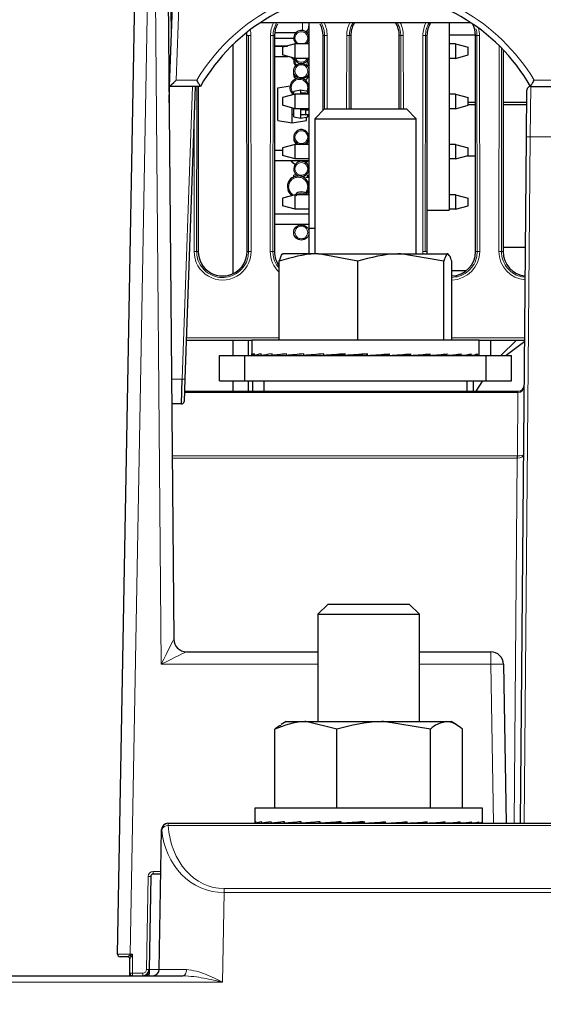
# Paper-space layout 'Blatt3' of a CAD drawing. Header units: millimetres. Extents: x 5 to 418, y 2 to 292.
# Tile 3 of 28: x 143 to 170, y 133 to 184. Entities that reach past the tile are written whole.
import ezdxf

# ---------------------------------------------------------------- set-up
doc = ezdxf.new("R2010")
doc.units = ezdxf.units.MM
doc.layers.add('SLD-0', color=7, linetype='Continuous')
doc.styles.add('SLDTEXTSTYLE1', font='TXT', dxfattribs={"width": 0.605})
doc.dimstyles.new('SLDDIMSTYLE3', dxfattribs={"dimtxt": 3.5, "dimasz": 3.302, "dimexe": 0, "dimexo": 0.0625, "dimgap": 0.875, "dimtad": 1, "dimlfac": 1.5, "dimrnd": 1e-09, "dimzin": 12, "dimdsep": 46, "dimtxsty": 'SLDTEXTSTYLE1', "dimsah": 1, "dimcen": 0.09, "dimadec": 0, "dimazin": 3, "dimtfac": 1, "dimtofl": 0, "dimtmove": 0, "dimatfit": 3, "dimfxl": 1, "dimfrac": 2, "dimtolj": 1, "dimtzin": 12, "dimarcsym": 0})

# ---------------------------------------------------------------- blocks, each defined once
blk = doc.blocks.new('_D_15')
at = {"layer": 'SLD-0', "color": 7}
for p, q in [((189.984, 248.694), (106.375, 248.694)), ((107.375, 128.76), (107.375, 248.694)), ((138.662, 128.76), (106.375, 128.76))]:
    blk.add_line(p, q, dxfattribs=at)
for points in [[(107.375, 248.694), (106.867, 245.392), (107.883, 245.392)], [(107.375, 128.76), (107.883, 132.062), (106.867, 132.062)]]:
    blk.add_solid(points, dxfattribs=at)
at = {"layer": 'SLD-0', "color": 7, "insert": (102.864, 182.711), "char_height": 3.5, "attachment_point": 1, "rotation": 90, "style": 'SLDTEXTSTYLE1'}
blk.add_mtext('179,9', dxfattribs=at)
blk = doc.blocks.new('_D_16')
at = {"layer": 'SLD-0', "color": 7}
for p, q in [((135.329, 131.427), (135.329, 266.667)), ((325.329, 131.427), (325.329, 266.667)), ((135.329, 265.667), (325.329, 265.667))]:
    blk.add_line(p, q, dxfattribs=at)
for points in [[(135.329, 265.667), (138.631, 265.159), (138.631, 266.175)], [(325.329, 265.667), (322.027, 266.175), (322.027, 265.159)]]:
    blk.add_solid(points, dxfattribs=at)
at = {"layer": 'SLD-0', "color": 7, "insert": (226.318, 270.178), "char_height": 3.5, "attachment_point": 1, "style": 'SLDTEXTSTYLE1'}
blk.add_mtext('285', dxfattribs=at)

psp = doc.layouts.new('Blatt3')

# ---------------------------------------------------------------- linework, layer by layer
at = {"color": 7, "linetype": 'Continuous', "lineweight": 25}
for p, q in [((148.149, 135.2294), (149.1058, 188.6294)), ((150.8827, 180.7603), (151.1508, 188.4386)), ((150.7995, 185.9615), (151.098, 151.7545)), ((166.6931, 184.0937), (155.631, 184.0937)), ((158.1954, 184.0937), (158.1954, 173.2937)), ((165.5461, 184.0937), (165.5461, 174.2555)), ((154.9441, 172.0937), (154.9337, 183.427)), ((156.3903, 183.427), (156.3799, 172.0937)), ((156.401, 183.5903), (157.527, 183.5903)), ((158.0165, 183.627), (158.1954, 183.627)), ((158.9373, 179.5056), (158.9337, 183.427)), ((160.3903, 183.427), (160.3868, 179.5749)), ((162.9373, 179.5749), (162.9337, 183.427)), ((164.3903, 183.427), (164.3799, 172.0937)), ((166.9336, 183.4476), (165.5461, 183.4476)), ((166.9441, 172.0937), (166.9337, 183.427)), ((154.1954, 182.9386), (154.1954, 170.9266)), ((157.3957, 183.277), (156.3902, 183.277)), ((157.4794, 182.9889), (156.8127, 182.8102)), ((157.4086, 182.9699), (157.5022, 183.0215)), ((157.4794, 182.2289), (157.4794, 182.9889)), ((158.1954, 182.9889), (157.4794, 182.9889)), ((165.8794, 182.9889), (165.5461, 182.9889)), ((165.8794, 182.9889), (165.8794, 182.2289)), ((165.8794, 182.9889), (166.5461, 182.8102)), ((156.3898, 182.877), (157.0618, 182.877)), ((157.0013, 182.8608), (156.3898, 182.8608)), ((156.8127, 182.8102), (156.8127, 182.4075)), ((157.4794, 182.2289), (156.8127, 182.4075)), ((165.8794, 182.2289), (166.5461, 182.4075)), ((166.5461, 182.4075), (166.5461, 182.8102)), ((168.3896, 182.6763), (168.3799, 172.0937)), ((156.3893, 182.3275), (157.1115, 182.3275)), ((158.1954, 182.2289), (157.4794, 182.2289)), ((158.1718, 182.2289), (158.1954, 182.0937)), ((165.8794, 182.2289), (165.5461, 182.2289)), ((157.3954, 181.427), (157.4009, 181.4937)), ((150.8524, 179.8949), (150.8827, 180.7603)), ((150.8827, 180.7603), (150.8827, 180.7603)), ((152.4953, 180.7603), (150.8827, 180.7603)), ((152.216, 180.7603), (151.6796, 165.4014)), ((152.3879, 180.7603), (152.3799, 172.0937)), ((152.4954, 180.7603), (152.4953, 180.7603)), ((156.5687, 180.6787), (157.2049, 180.7908)), ((156.5687, 178.9753), (156.5687, 180.6787)), ((157.4794, 180.3489), (156.8127, 180.1702)), ((157.762, 180.5603), (157.3954, 180.4957)), ((157.3954, 180.3264), (157.3954, 180.4957)), ((157.4794, 179.5889), (157.4794, 180.3489)), ((158.1954, 180.3489), (157.4794, 180.3489)), ((157.762, 180.3937), (157.762, 180.5603)), ((158.1287, 180.4957), (157.762, 180.5603)), ((157.762, 180.3489), (157.762, 180.3937)), ((158.0287, 180.3937), (157.762, 180.3937)), ((158.0287, 180.3489), (158.0287, 180.3937)), ((158.0287, 180.3937), (158.1954, 180.3937)), ((158.1287, 180.3937), (158.1287, 180.4957)), ((165.8794, 180.3489), (165.5461, 180.3489)), ((165.8794, 180.3489), (165.8794, 179.5889)), ((165.8794, 180.3489), (166.5461, 180.1702)), ((169.6119, 178.1169), (169.6333, 180.5621)), ((169.8332, 180.7603), (171.1575, 180.7603)), ((156.8127, 180.1702), (156.8127, 179.7675)), ((166.5461, 179.7675), (166.5461, 180.1702)), ((166.5461, 179.9275), (166.9369, 179.9275)), ((166.9371, 179.7941), (166.5461, 179.7941)), ((169.6266, 179.7941), (168.387, 179.7941)), ((168.3871, 179.9275), (169.6277, 179.9275)), ((157.4794, 179.5889), (156.8127, 179.7675)), ((157.3154, 178.8437), (157.3154, 179.6328)), ((157.3279, 179.277), (157.3954, 179.277)), ((157.3954, 179.1583), (157.3954, 179.6114)), ((158.1954, 179.5889), (157.4794, 179.5889)), ((157.762, 179.527), (157.762, 179.5889)), ((157.762, 179.2603), (157.762, 179.527)), ((158.0287, 179.527), (157.762, 179.527)), ((158.0287, 179.527), (158.1954, 179.527)), ((158.0287, 179.2603), (158.0287, 179.527)), ((158.1567, 179.5889), (158.1287, 179.5392)), ((158.1287, 179.527), (158.1287, 179.5889)), ((159.0067, 179.5749), (158.4954, 179.0636)), ((159.0067, 179.5749), (163.3174, 179.5749)), ((163.8287, 179.0636), (163.3174, 179.5749)), ((165.8794, 179.5889), (165.5461, 179.5889)), ((165.8794, 179.5889), (166.5461, 179.7675)), ((156.5687, 178.9753), (157.3154, 178.8437)), ((157.3154, 178.8437), (158.062, 178.9753)), ((157.3954, 179.1583), (157.762, 179.0937)), ((158.0287, 179.2603), (157.762, 179.2603)), ((157.762, 179.0937), (157.762, 179.2603)), ((157.762, 179.0937), (158.1287, 179.1583)), ((158.1954, 179.2603), (158.0287, 179.2603)), ((158.062, 178.9753), (158.062, 179.1466)), ((158.1287, 179.1583), (158.1287, 179.2603)), ((158.4954, 179.0636), (158.4954, 171.9749)), ((158.4954, 179.0636), (163.8287, 179.0636)), ((163.8287, 171.9749), (163.8287, 179.0636)), ((169.2975, 142.0937), (169.6119, 178.1169)), ((156.8127, 177.3941), (156.3848, 177.3941)), ((157.4794, 177.7089), (156.8127, 177.5302)), ((156.8127, 177.5302), (156.8127, 177.1275)), ((157.4794, 176.9489), (157.4794, 177.7089)), ((158.1954, 177.7089), (157.4794, 177.7089)), ((165.8794, 177.7089), (165.5461, 177.7089)), ((165.8794, 177.7089), (165.8794, 176.9489)), ((165.8794, 177.7089), (166.5461, 177.5302)), ((166.5461, 177.1275), (166.5461, 177.5302)), ((156.3843, 176.8608), (158.1954, 176.8608)), ((157.4794, 176.9489), (156.8127, 177.1275)), ((158.1954, 176.9489), (157.4794, 176.9489)), ((165.8794, 176.9489), (165.5461, 176.9489)), ((165.8794, 176.9489), (166.5461, 177.1275)), ((166.4811, 177.1101), (166.9395, 177.1101)), ((157.538, 176.1208), (157.3954, 176.0957)), ((157.3954, 176.0101), (157.3954, 176.0957)), ((158.0287, 175.9937), (158.1954, 175.9937)), ((158.1287, 175.9937), (158.1287, 176.0957)), ((158.1954, 175.727), (158.1451, 175.727)), ((158.1954, 175.2937), (158.1589, 175.2937)), ((157.4794, 175.0689), (156.8127, 174.8902)), ((156.8127, 174.8902), (156.8127, 174.4875)), ((157.4794, 174.3089), (157.4794, 175.0689)), ((158.1954, 175.0689), (157.4794, 175.0689)), ((165.8794, 175.0689), (165.5461, 175.0689)), ((165.8794, 175.0689), (165.8794, 174.3089)), ((165.8794, 175.0689), (166.5461, 174.8902)), ((166.5461, 174.4875), (166.5461, 174.8902)), ((157.4794, 174.3089), (156.8127, 174.4875)), ((158.1954, 174.3089), (157.4794, 174.3089)), ((164.3819, 174.2555), (165.5461, 174.2555)), ((165.8794, 174.3089), (165.5461, 174.3089)), ((165.8794, 174.3089), (166.5461, 174.4875)), ((158.1954, 174.0608), (156.3817, 174.0608)), ((156.3812, 173.5274), (158.1954, 173.5274)), ((158.4954, 173.2937), (158.1954, 173.2937)), ((158.1954, 173.2937), (158.1954, 171.9749)), ((169.5612, 172.3114), (168.3801, 172.3114)), ((156.6385, 167.4416), (156.6385, 171.5879)), ((156.8287, 171.9749), (156.8141, 171.9665)), ((158.6955, 171.9749), (156.8339, 171.9749)), ((160.7525, 171.5879), (158.6955, 171.9749)), ((158.6955, 171.9749), (163.0143, 171.9749)), ((160.7525, 167.4416), (160.7525, 171.5879)), ((165.2761, 171.5879), (163.0143, 171.9749)), ((163.0143, 171.9749), (165.4808, 171.9749)), ((165.2761, 167.4416), (165.2761, 171.5879)), ((165.5099, 171.9665), (165.4954, 171.9749)), ((165.6856, 167.4416), (165.6856, 171.5879)), ((165.6856, 171.0976), (166.4707, 171.0976)), ((155.1954, 167.427), (151.7504, 167.427)), ((154.1954, 167.427), (154.1954, 166.6416)), ((154.9954, 167.427), (154.9954, 166.6416)), ((155.1954, 167.4416), (155.1954, 166.715)), ((167.1287, 167.4416), (155.1954, 167.4416)), ((167.1287, 166.715), (167.1287, 167.4416)), ((169.5186, 167.427), (167.1287, 167.427)), ((167.7287, 167.427), (167.7287, 166.6416)), ((153.4954, 165.3083), (153.4954, 166.6416)), ((153.4954, 166.6416), (154.8287, 166.6416)), ((154.8287, 165.3083), (154.8287, 166.6416)), ((154.8287, 166.6416), (167.4954, 166.6416)), ((155.1961, 166.6416), (155.1961, 166.7216)), ((155.1961, 166.6416), (155.3297, 166.6425)), ((155.2287, 166.6418), (155.2287, 166.6416)), ((155.2919, 166.6416), (155.3297, 166.6419)), ((155.3297, 166.6416), (155.3297, 166.7216)), ((155.3297, 166.6416), (155.6873, 166.644)), ((155.6132, 166.6416), (155.6873, 166.6421)), ((155.6873, 166.6416), (155.6873, 166.7216)), ((155.6873, 166.6416), (156.2554, 166.6457)), ((156.1477, 166.6416), (156.2554, 166.6425)), ((156.2554, 166.6416), (156.2554, 166.7216)), ((156.2554, 166.6416), (157.012, 166.6478)), ((156.875, 166.6416), (156.9714, 166.6425)), ((156.9714, 166.6474), (156.9714, 166.6416)), ((157.012, 166.6416), (157.012, 166.7216)), ((157.012, 166.6416), (157.9281, 166.6504)), ((157.9281, 166.6416), (157.9281, 166.7216)), ((157.9281, 166.6416), (158.8907, 166.6535)), ((158.9685, 166.6416), (158.9685, 166.7216)), ((158.9685, 166.6416), (159.6214, 166.6535)), ((160.0932, 166.6416), (160.0932, 166.7216)), ((160.0932, 166.6416), (160.4113, 166.6535)), ((161.2301, 166.7097), (161.2589, 166.7216)), ((161.2301, 166.6535), (161.2301, 166.7097)), ((161.2589, 166.6416), (161.2301, 166.6535)), ((161.2589, 166.6416), (161.2589, 166.7216)), ((162.0462, 166.6535), (162.0462, 166.6956)), ((162.4209, 166.6416), (162.0462, 166.6535)), ((162.4209, 166.6416), (162.4209, 166.7216)), ((162.8284, 166.6535), (162.8284, 166.6703)), ((163.5346, 166.6416), (162.8284, 166.6535)), ((163.5346, 166.6416), (163.5346, 166.7216)), ((164.557, 166.6416), (163.6739, 166.652)), ((164.557, 166.6416), (164.557, 166.7216)), ((165.449, 166.6416), (164.6468, 166.6491)), ((165.3527, 166.6416), (165.3527, 166.6425)), ((165.449, 166.6416), (165.449, 166.7216)), ((166.0686, 166.6416), (165.4964, 166.6463)), ((166.1763, 166.6416), (165.5035, 166.647)), ((166.0686, 166.6416), (166.0686, 166.6425)), ((166.1763, 166.6416), (166.1763, 166.7216)), ((166.6367, 166.6416), (166.2015, 166.6448)), ((166.7109, 166.6416), (166.2051, 166.6452)), ((166.6367, 166.6416), (166.6367, 166.6421)), ((166.7109, 166.6416), (166.7109, 166.7216)), ((166.9944, 166.6416), (166.7209, 166.6435)), ((167.0322, 166.6416), (166.7222, 166.6437)), ((166.9944, 166.6416), (166.9944, 166.6419)), ((167.0322, 166.6416), (167.0322, 166.7216)), ((167.1279, 166.6416), (167.0338, 166.6422)), ((167.1279, 166.6416), (167.1279, 166.7084)), ((167.4954, 165.3083), (167.4954, 166.6416)), ((167.4954, 166.6416), (168.8287, 166.6416)), ((168.8287, 165.3083), (168.8287, 166.6416)), ((151.5052, 164.0937), (151.5464, 165.4037)), ((151.6796, 165.4014), (151.6385, 164.2223)), ((153.4954, 165.3083), (154.8287, 165.3083)), ((154.1954, 165.3083), (154.1954, 164.7603)), ((154.8287, 165.3083), (167.4954, 165.3083)), ((154.9954, 165.3083), (154.9954, 164.7603)), ((155.2287, 165.3083), (155.2287, 164.7603)), ((155.8287, 165.3083), (155.8287, 164.7749)), ((166.4954, 164.7749), (166.4954, 165.3083)), ((166.8287, 164.7603), (166.8287, 165.3083)), ((166.9752, 164.7603), (167.3273, 165.3083)), ((167.4954, 165.3083), (168.8287, 165.3083)), ((151.6573, 164.7603), (169.1633, 164.7603)), ((155.8287, 164.7749), (155.8433, 164.7603)), ((155.8287, 164.7749), (166.4954, 164.7749)), ((166.4808, 164.7603), (166.4954, 164.7749)), ((169.1633, 164.6889), (169.1633, 164.7603)), ((169.1633, 164.7603), (169.1649, 164.7603)), ((151.5052, 164.0937), (150.9903, 164.0937)), ((159.1954, 153.5937), (158.662, 153.0603)), ((159.1954, 153.5937), (160.1984, 153.5937)), ((160.1984, 153.5937), (163.462, 153.5937)), ((163.9954, 153.0603), (163.462, 153.5937)), ((158.662, 153.0603), (158.662, 147.427)), ((158.662, 153.0603), (159.9159, 153.0603)), ((159.9159, 153.0603), (163.9954, 153.0603)), ((163.9954, 147.427), (163.9954, 153.0603)), ((151.7644, 151.0937), (158.662, 151.0937)), ((163.9954, 151.0937), (167.7366, 151.0937)), ((168.4031, 150.4386), (168.5488, 142.0937)), ((156.9954, 147.427), (156.7295, 147.2735)), ((156.9954, 147.427), (158.0299, 147.427)), ((159.6522, 147.04), (158.0299, 147.427)), ((158.0299, 147.427), (162.1128, 147.427)), ((164.5734, 147.04), (162.1128, 147.427)), ((162.1128, 147.427), (165.4116, 147.427)), ((165.4116, 147.427), (165.662, 147.427)), ((165.9278, 147.2735), (165.662, 147.427)), ((156.4076, 142.8937), (156.4076, 147.04)), ((159.6522, 142.8937), (159.6522, 147.04)), ((164.5734, 142.8937), (164.5734, 147.04)), ((166.2498, 142.8937), (166.2498, 147.04)), ((155.362, 142.8937), (155.362, 142.1128)), ((167.2954, 142.8937), (155.362, 142.8937)), ((167.2954, 142.1128), (167.2954, 142.8937)), ((150.7959, 142.0937), (150.8091, 142.0937)), ((150.8091, 142.0937), (187.2747, 142.0937)), ((155.3686, 142.0937), (155.4283, 142.0941)), ((155.4283, 142.0937), (155.4283, 142.1737)), ((155.4283, 142.0937), (155.7148, 142.0956)), ((155.538, 142.0937), (155.7148, 142.0949)), ((155.7148, 142.0937), (155.7148, 142.1737)), ((155.7148, 142.0937), (156.2169, 142.0972)), ((155.9299, 142.0937), (156.2169, 142.0958)), ((156.2169, 142.0937), (156.2169, 142.1737)), ((156.2169, 142.0937), (156.9156, 142.0991)), ((156.5292, 142.0937), (156.9156, 142.0969)), ((156.9156, 142.0937), (156.9156, 142.1737)), ((156.9156, 142.0937), (157.7838, 142.1015)), ((157.138, 142.0957), (157.138, 142.0937)), ((157.7838, 142.0937), (157.7838, 142.1737)), ((157.7838, 142.0937), (158.7882, 142.105)), ((158.7882, 142.0937), (158.7882, 142.1737)), ((158.7882, 142.0937), (159.5444, 142.1056)), ((159.8903, 142.0937), (159.8903, 142.1737)), ((159.8903, 142.0937), (160.3184, 142.1056)), ((161.0476, 142.0937), (161.0476, 142.1737)), ((161.9517, 142.1056), (161.9517, 142.1555)), ((162.2158, 142.0937), (161.9517, 142.1056)), ((162.2158, 142.0937), (162.2158, 142.1737)), ((162.7482, 142.1056), (162.7482, 142.1307)), ((163.3498, 142.0937), (162.7482, 142.1056)), ((163.3498, 142.0937), (163.3498, 142.1737)), ((164.4062, 142.0937), (163.5098, 142.1053)), ((164.4062, 142.0937), (164.4062, 142.1737)), ((165.3443, 142.0937), (164.5101, 142.102)), ((165.3443, 142.0937), (165.3443, 142.1737)), ((166.1281, 142.0937), (165.409, 142.0997)), ((165.5194, 142.0937), (165.5194, 142.0987)), ((165.7418, 142.0937), (165.5194, 142.0957)), ((165.7418, 142.0937), (165.7418, 142.0969)), ((166.1281, 142.0937), (166.1281, 142.1737)), ((166.4404, 142.0937), (166.148, 142.0959)), ((166.7275, 142.0937), (166.1643, 142.0978)), ((166.4404, 142.0937), (166.4404, 142.0958)), ((166.7275, 142.0937), (166.7275, 142.1737)), ((166.9426, 142.0937), (166.7366, 142.0951)), ((167.1194, 142.0937), (166.7436, 142.0963)), ((166.9426, 142.0937), (166.9426, 142.0949)), ((167.1194, 142.0937), (167.1194, 142.1737)), ((167.229, 142.0937), (167.1219, 142.0944)), ((167.2887, 142.0937), (167.1233, 142.0948)), ((167.229, 142.0937), (167.229, 142.0941)), ((167.2887, 142.0937), (167.2887, 142.1737)), ((150.3344, 134.4212), (150.4626, 141.7661)), ((149.8888, 139.296), (149.8015, 134.421)), ((150.4218, 139.427), (150.0221, 139.427)), ((148.662, 135.0937), (148.2823, 135.0937)), ((148.662, 135.0937), (148.6657, 135.0943)), ((148.7954, 134.227), (148.7954, 134.9617)), ((149.8015, 134.421), (149.799, 134.2843)), ((138.662, 134.0937), (151.5756, 134.0937)), ((148.7954, 134.0937), (148.7954, 134.227)), ((149.799, 134.2843), (149.7956, 134.0937))]:
    psp.add_line(p, q, dxfattribs=at)
at = {"color": 7, "linetype": 'Continuous', "lineweight": 18}
for p, q in [((149.7723, 188.6296), (148.8156, 135.2296)), ((151.4839, 188.4212), (151.2278, 181.0878)), ((150.9257, 186.7767), (150.9591, 182.9493)), ((150.4429, 150.4398), (150.1329, 185.9647)), ((157.862, 183.6881), (157.862, 184.0937)), ((154.9337, 183.427), (155.0145, 183.427)), ((155.0248, 172.0937), (155.0145, 183.427)), ((155.1476, 183.4293), (155.158, 172.096)), ((156.1661, 172.096), (156.1764, 183.4293)), ((156.3096, 183.427), (156.2992, 172.0937)), ((156.3903, 183.427), (156.3096, 183.427)), ((158.9337, 183.427), (159.0145, 183.427)), ((159.018, 179.5749), (159.0145, 183.427)), ((159.1476, 183.4293), (159.1511, 179.5749)), ((160.1729, 179.5749), (160.1764, 183.4293)), ((160.3096, 183.427), (160.306, 179.5749)), ((160.3903, 183.427), (160.3096, 183.427)), ((162.9337, 183.427), (163.0145, 183.427)), ((163.018, 179.5749), (163.0145, 183.427)), ((163.1476, 183.4293), (163.1511, 179.5749)), ((164.1661, 172.096), (164.1764, 183.4293)), ((164.3096, 183.427), (164.2992, 172.0937)), ((164.3903, 183.427), (164.3096, 183.427)), ((166.9337, 183.427), (167.0145, 183.427)), ((167.0248, 172.0937), (167.0145, 183.427)), ((167.1476, 183.4293), (167.158, 172.096)), ((168.1661, 172.096), (168.1759, 182.8926)), ((168.309, 182.7595), (168.2992, 172.0937)), ((151.2278, 181.0878), (152.3051, 181.0878)), ((170.0189, 181.0878), (170.9718, 181.0878)), ((151.5464, 165.4037), (152.0827, 180.7603)), ((152.3071, 180.7603), (152.2992, 172.0937)), ((169.8332, 180.7603), (169.8119, 178.1169)), ((152.1661, 172.096), (152.1729, 179.5251)), ((169.8119, 178.1169), (169.4975, 142.0937)), ((171.1788, 178.1169), (169.8119, 178.1169)), ((152.3799, 172.0937), (152.2992, 172.0937)), ((154.9441, 172.0937), (155.0248, 172.0937)), ((156.3799, 172.0937), (156.2992, 172.0937)), ((164.3799, 172.0937), (164.2992, 172.0937)), ((166.9441, 172.0937), (167.0248, 172.0937)), ((168.3799, 172.0937), (168.2992, 172.0937)), ((151.7551, 167.5627), (156.6385, 167.5627)), ((165.6856, 167.5627), (169.5198, 167.5627)), ((150.9789, 165.4037), (151.5464, 165.4037)), ((169.1633, 164.6889), (151.6548, 164.6889)), ((169.1343, 161.3764), (169.1633, 164.6889)), ((151.014, 161.3764), (169.1314, 161.3764)), ((169.1314, 161.2496), (151.0151, 161.2496)), ((168.9642, 142.0937), (169.1314, 161.2496)), ((169.1314, 161.2496), (169.1314, 161.3764)), ((167.7366, 151.0937), (167.7366, 150.4398)), ((158.662, 150.4398), (150.4429, 150.4398)), ((167.7366, 150.4398), (163.9954, 150.4398)), ((167.8823, 142.0937), (167.7366, 150.4398)), ((150.8091, 141.9746), (150.8091, 142.0937)), ((187.2747, 141.9746), (150.8091, 141.9746)), ((150.0221, 139.5629), (150.4242, 139.5629)), ((150.0221, 139.427), (150.0221, 139.5629)), ((149.6682, 134.426), (149.7555, 139.301)), ((153.7377, 138.4577), (153.6558, 133.7661)), ((153.7377, 138.4577), (153.7377, 138.6661)), ((153.7377, 138.6661), (184.3461, 138.6661)), ((184.3461, 138.4577), (153.7377, 138.4577)), ((148.7903, 135.2296), (148.8128, 135.2283)), ((148.8128, 135.2283), (148.8156, 135.2296)), ((148.8156, 135.2296), (148.9287, 135.2296)), ((148.9287, 135.2296), (148.9287, 134.2296)), ((148.9287, 134.0937), (148.9287, 134.2296)), ((148.9287, 134.2296), (149.4682, 134.2296)), ((149.4682, 134.0937), (149.4682, 134.2296)), ((153.6558, 133.7661), (138.662, 133.7661))]:
    psp.add_line(p, q, dxfattribs=at)
at = {"color": 7, "linetype": 'Continuous', "lineweight": 25, "flags": 128}
for points in [[(157.4003, 182.1566), (157.3418, 182.2068), (157.2797, 182.2824)], [(158.1954, 182.0937), (158.1649, 181.9406), (158.0935, 181.827)], [(157.5022, 181.1548), (157.4258, 181.2739), (157.3954, 181.427)], [(158.1954, 180.6937), (158.1573, 180.5023), (158.1287, 180.4442)], [(157.4637, 176.6506), (157.3418, 176.7401), (157.2529, 176.8608)], [(158.1378, 176.8608), (158.0489, 176.7401), (158.0468, 176.738)], [(158.1238, 175.2181), (158.1573, 175.1517), (158.1668, 175.127)], [(168.2639, 166.6416), (168.2756, 166.6551), (169.0772, 167.427)], [(168.522, 166.6416), (168.5373, 166.6551), (169.5183, 167.3864)]]:
    psp.add_lwpolyline(points, dxfattribs=at)
at = {"color": 7, "linetype": 'Continuous', "lineweight": 18, "flags": 128}
psp.add_lwpolyline([(151.7657, 134.4189), (151.7613, 134.355), (151.7499, 134.2938), (151.7321, 134.2376), (151.7084, 134.1884), (151.6798, 134.1482), (151.6473, 134.1183), (151.6121, 134.0999), (151.5756, 134.0937)], dxfattribs=at)
at = {"color": 7, "linetype": 'Continuous', "lineweight": 25}
for centre in [(157.7954, 181.5603), (157.7954, 173.0937)]:
    psp.add_circle(centre, 0.4, dxfattribs=at)
at = {"color": 7, "linetype": 'Continuous', "lineweight": 18}
for centre, radius, start, end in [((161.162, 175.7434), 10.3444, 31.10772, 148.89228), ((157.662, 183.428), 1.4856, 153.37805, 179.94759), ((157.662, 183.428), 1.4856, 0.05241, 26.62195), ((161.662, 183.428), 1.4856, 153.37805, 179.94759), ((161.662, 183.428), 1.4856, 0.05241, 26.62195), ((165.662, 183.428), 1.4856, 153.37805, 179.94759), ((155.1186, 181.2795), 2.15, 89.22651, 92.77593), ((153.662, 183.428), 1.4856, 0.05241, 11.69268), ((156.2054, 181.2795), 2.15, 87.22407, 90.77349), ((159.1186, 181.2795), 2.15, 89.22651, 92.77593), ((160.2054, 181.2795), 2.15, 87.22407, 90.77349), ((163.1186, 181.2795), 2.15, 89.22651, 92.77593), ((164.2054, 181.2795), 2.15, 87.22407, 90.77349), ((167.1186, 181.2795), 2.15, 89.22651, 92.77593), ((165.662, 183.428), 1.4856, 0.05241, 14.94589), ((169.7119, 172.387), 5.7308, 89.0002, 90.9998), ((152.1951, 169.9462), 2.15, 87.22407, 90.77349), ((153.662, 172.0946), 1.496, 179.94759, 0.05241), ((155.129, 169.9462), 2.15, 89.22651, 92.77593), ((156.1951, 169.9462), 2.15, 87.22407, 90.77349), ((157.662, 172.0946), 1.496, 179.94759, 226.8263), ((164.1951, 169.9462), 2.15, 87.22407, 90.77349), ((165.662, 172.0946), 1.496, 179.94759, 184.58906), ((165.662, 172.0946), 1.496, 270.90231, 0.05241), ((167.129, 169.9462), 2.15, 89.22651, 92.77593), ((168.1951, 169.9462), 2.15, 87.22407, 90.77349), ((169.662, 172.0946), 1.496, 179.94759, 265.56511), ((151.6464, 167.3127), 1.9116, 267.00217, 270.99753), ((172.007, 164.6998), 2.8427, 178.78001, 180.21999), ((197.5577, 161.0649), 28.425, 179.3722, 179.6278), ((168.0547, 141.7553), 8.6903, 87.70211, 92.09789), ((150.8098, 141.7611), 0.3326, 90.12341, 179.03996), ((150.7783, 141.655), 0.3211, 84.49971, 159.64671), ((150.0221, 139.2962), 0.2667, 90, 178.97356), ((149.7577, 137.5613), 1.7397, 85.67695, 90.07168), ((151.8902, 135.2253), 3.0999, 179.91999, 181.23301), ((148.595, 134.9067), 0.3192, 34.6326, 52.12384), ((149.4682, 134.4296), 0.2, 270, 358.97356), ((149.6704, 132.6863), 1.7397, 85.67695, 90.07168), ((148.8954, 132.4913), 1.7386, 88.90182, 93.29777), ((149.5703, 134.3082), 0.23, 291.08478, 354.03723)]:
    psp.add_arc(centre, radius, start, end, dxfattribs=at)
at = {"color": 7, "linetype": 'Continuous', "lineweight": 25}
for centre, radius, start, end in [((161.162, 175.7492), 10.0111, 30.03672, 149.96328), ((157.662, 183.4258), 1.2717, 151.78932, 179.94759), ((157.862, 183.9237), 0.3333, 297.39391, 360), ((157.662, 183.4258), 1.2717, 0.05241, 28.21068), ((161.662, 183.4258), 1.2717, 148.32248, 179.94759), ((161.662, 183.4258), 1.2717, 0.05241, 31.67752), ((165.662, 183.4258), 1.2717, 148.32248, 179.94759), ((165.662, 183.4258), 1.2717, 0.05241, 28.74375), ((153.662, 183.4258), 1.2717, 0.05241, 6.94405), ((157.7954, 183.2937), 0.4, 360, 229.63659), ((157.7954, 183.2937), 0.4, 310.36341, 360), ((157.7954, 182.0937), 0.4, 160.5287, 221.81051), ((157.7954, 182.3603), 0.4, 196.45705, 340.8152), ((157.7954, 181.427), 0.4, 301.59755, 9.59392), ((157.6954, 180.6937), 0.5, 96.10726, 228.66079), ((157.6954, 180.6937), 0.5, 0, 70.7288), ((169.4969, 180.6674), 0.3333, 16.20309, 30.37252), ((169.8332, 180.5603), 0.2, 90, 179.5), ((157.7954, 178.0937), 0.4, 0, 254.14309), ((157.7954, 178.027), 0.4, 180, 232.68199), ((157.7954, 178.0937), 0.4, 285.85691, 0), ((157.7954, 178.027), 0.4, 307.31801, 0), ((157.7954, 176.427), 0.4, 0, 246.45898), ((157.7954, 176.427), 0.4, 273.2917, 0), ((157.6287, 175.4937), 0.5667, 319.67992, 180), ((157.6287, 175.4937), 0.5667, 180, 235.98626), ((157.7954, 174.827), 0.4, 37.20885, 142.94913), ((153.662, 172.0925), 1.2821, 179.94759, 0.05241), ((157.662, 172.0925), 1.2821, 179.94759, 217.02714), ((165.662, 172.0925), 1.2821, 179.94759, 185.26101), ((165.662, 172.0925), 1.2821, 271.05285, 0.05241), ((169.662, 172.0925), 1.2821, 179.94759, 264.90656), ((169.1649, 165.0937), 0.3333, 270, 359.5), ((151.5052, 164.227), 0.1333, 270, 358), ((151.7645, 151.7603), 0.6666, 180.51559, 269.99488), ((151.7647, 151.7603), 0.6667, 180.5, 270), ((167.7366, 150.427), 0.6667, 1, 90), ((150.7959, 141.7603), 0.3333, 90, 179), ((150.0221, 139.2937), 0.1333, 90, 178.97356), ((148.2823, 135.227), 0.1333, 178.97356, 270), ((148.662, 134.9603), 0.1333, 0, 90), ((148.6623, 134.9614), 0.133, 0.12763, 88.57099), ((149.4682, 134.427), 0.3333, 270, 358.97356), ((150.0011, 134.427), 0.3333, 270, 359), ((148.9287, 134.227), 0.1333, 180, 270)]:
    psp.add_arc(centre, radius, start, end, dxfattribs=at)
for centre, major_axis, ratio, start_param, end_param in [((151.2278, 181.0937), (0.3452, 0.3333), 0.0087216, 3.1506238, 4.7039669), ((161.162, 166.6816), (5.9667, 0.0468), 0.067944, 2.9284714, 3.1248209), ((161.162, 166.6816), (5.9667, 0.1253), 0.0650906, 2.7312877, 2.9276372), ((161.162, 166.6816), (5.9667, 0.1989), 0.0597216, 2.5343144, 2.7306639), ((161.162, 166.6816), (5.9667, 0.2647), 0.0520566, 2.3376463, 2.5339959), ((161.162, 166.6816), (5.9667, -0.2545), 0.0534709, 3.8921751, 3.9130324), ((161.162, 166.6816), (5.9667, 0.3202), 0.0424034, 2.1413306, 2.3376802), ((161.162, 166.6816), (5.9667, 0.3633), 0.0311422, 1.9453603, 2.1417098), ((161.162, 166.6816), (5.9667, 0.3925), 0.0187078, 1.7496764, 1.9460259), ((161.162, 166.6816), (4.1907, 0.2757), 0.0187078, 1.8274725, 1.9460259), ((161.162, 166.6816), (5.9667, 0.4067), 0.0055719, 1.5541777, 1.7505273), ((161.162, 166.6816), (4.1907, 0.2857), 0.0055719, 1.5541777, 1.7505273), ((161.162, 166.6816), (5.9667, 0.4054), 0.0077724, 4.7280996, 4.9244491), ((161.162, 166.6816), (5.9667, 0.3887), 0.0208259, 4.9236205, 5.1199701), ((161.162, 166.6816), (5.9667, 0.3571), 0.0330981, 5.1193458, 5.3156953), ((161.162, 166.6816), (5.9667, 0.3118), 0.044122, 5.3153705, 5.5117201), ((161.162, 166.6816), (5.9667, 0.2545), 0.0534709, 5.5117455, 5.7080951), ((161.162, 166.6816), (5.9667, 0.1872), 0.0607752, 5.7084687, 5.9048183), ((161.162, 166.6816), (5.9667, 0.1126), 0.0657407, 5.9054845, 6.101834), ((161.162, 166.6816), (5.9667, 0.0336), 0.0681637, 6.1026912, 6.2990407), ((161.3287, 142.1337), (5.9667, 0.0209), 0.0683053, 2.9921267, 3.1884762), ((161.3287, 142.1337), (5.9667, 0.1004), 0.0662941, 2.7949014, 2.9912509), ((161.3287, 142.1337), (5.9667, 0.1759), 0.0617176, 2.5978479, 2.7941974), ((161.3287, 142.1337), (5.9667, 0.2445), 0.0547638, 2.4010737, 2.5974232), ((161.3287, 142.1337), (5.9667, 0.3035), 0.0457138, 2.2046424, 2.4009919), ((161.3287, 142.1337), (5.9667, 0.3509), 0.0349263, 2.0085646, 2.2049142), ((161.3287, 142.1337), (5.9667, 0.3847), 0.0228203, 1.8127976, 2.0091471), ((161.3287, 142.1337), (4.1907, 0.2702), 0.0228203, 1.9196906, 2.0091471), ((161.3287, 142.1337), (5.9667, 0.4038), 0.0098576, 1.6172522, 1.8136018), ((161.3287, 142.1337), (4.1907, 0.2836), 0.0098576, 1.6172522, 1.8136018), ((161.3287, 142.1337), (5.9667, 0.4076), 0.003474, 4.6650286, 4.8613782), ((161.3287, 142.1337), (5.9667, 0.3958), 0.0166756, 4.8605093, 5.0568589), ((161.3287, 142.1337), (5.9667, 0.3689), 0.0292524, 5.0561565, 5.252506), ((161.3287, 142.1337), (5.9667, 0.3278), 0.0407281, 5.2520767, 5.4484262), ((161.3287, 142.1337), (5.9667, 0.2742), 0.050661, 5.4483362, 5.6446857), ((161.3287, 142.1337), (5.9667, 0.2098), 0.0586613, 5.6449506, 5.8413002), ((161.3287, 142.1337), (5.9667, 0.1373), 0.0644084, 5.8418811, 6.0382306), ((161.3287, 142.1337), (5.9667, 0.0594), 0.0676679, 6.0390395, 6.2353891), ((161.3287, 142.1337), (5.9667, -0.0209), 0.0683053, 6.2363017, 6.2834248)]:
    psp.add_ellipse(centre, major_axis=major_axis, ratio=ratio, start_param=start_param, end_param=end_param, dxfattribs=at)
at = {"color": 7, "linetype": 'Continuous', "lineweight": 18}
for centre, major_axis, ratio, start_param, end_param in [((169.1649, 165.0937), (0.0035, 0.4048), 0.8234953, 3.1503193, 4.712389), ((169.1603, 164.5603), (0.3334, 0.0026), 0.3855756, 1.5557455, 1.5588629), ((169.1257, 160.7341), (0.0182, 0.6421), 0.8301663, 0.0179526, 0.0234857), ((169.1257, 160.6055), (0.0089, 0.644), 0.5174996, 0.0043638, 0.009897), ((169.1331, 161.4439), (0.3333, -0.0029), 0.5831464, 4.7179983, 6.2831853), ((169.1331, 161.4439), (0.3333, -0.0029), 0.2027182, 4.7179983, 6.2831853), ((150.4429, 150.427), (0.6551, 1.3273), 0.0038268, 0.011445, 1.5630427), ((150.4313, 151.7603), (0.6667, -0.0058), 0.0191909, 6.2644893, 6.2835204), ((150.4429, 150.427), (1.3217, 0.6666), 0.0077196, 0.0153055, 1.5669032), ((153.7963, 141.7603), (3.3337, -0.0058), 0.0017445, 3.0477199, 3.1415652), ((153.8023, 142.1036), (0.3577, 3.6313), 0.9129296, 1.7530363, 3.2296827), ((153.8023, 142.3179), (0.1984, 3.6481), 0.8208541, 1.7095595, 3.186206), ((148.8158, 135.227), (0.6667, -0.0024), 0.0038381, 1.609018, 3.1415376), ((148.9287, 135.227), (0.2667, 0.1333), 0.0076794, 1.5669571, 2.0706676), ((148.9287, 135.227), (0.1333, 0.2666), 0.0038404, 1.5631165, 2.086724), ((150.4684, 134.427), (0.6669, 0.006), 0.0087185, 3.1413583, 4.5100229), ((153.6683, 134.427), (3.3339, 0.0058), 0.0017443, 3.1415592, 4.105037), ((148.9287, 134.227), (0, 0.1724), 0.7734591, 1.5707963, 2.4550767)]:
    psp.add_ellipse(centre, major_axis=major_axis, ratio=ratio, start_param=start_param, end_param=end_param, dxfattribs=at)
for points, knots in [([(156.4989, 184.0937), (156.4398, 183.9821), (156.329, 183.7729), (156.3158, 183.5371), (156.3096, 183.427)], [0, 0, 0, 0, 0.5333107, 1, 1, 1, 1]), ([(159.0145, 183.427), (159.01, 183.5169), (158.9984, 183.7508), (158.8962, 183.963), (158.8333, 184.0937)], [0, 0, 0, 0, 0.3845587, 1, 1, 1, 1]), ([(160.4989, 184.0937), (160.4398, 183.9821), (160.329, 183.7729), (160.3158, 183.5371), (160.3096, 183.427)], [0, 0, 0, 0, 0.5333107, 1, 1, 1, 1]), ([(163.0145, 183.427), (163.01, 183.5169), (162.9984, 183.7508), (162.8962, 183.963), (162.8333, 184.0937)], [0, 0, 0, 0, 0.3845587, 1, 1, 1, 1]), ([(164.4989, 184.0937), (164.4398, 183.9821), (164.329, 183.7729), (164.3158, 183.5371), (164.3096, 183.427)], [0, 0, 0, 0, 0.5333107, 1, 1, 1, 1]), ([(157.462, 183.2937), (157.4665, 183.3356), (157.4734, 183.4002), (157.5149, 183.4779), (157.5579, 183.5309), (157.611, 183.5743), (157.6887, 183.6145), (157.7954, 183.6351), (157.9019, 183.6145), (157.9796, 183.5744), (158.0326, 183.531), (158.0758, 183.4781), (158.1173, 183.4004), (158.1242, 183.3356), (158.1287, 183.2937)], [0, 0, 0, 0, 0.1197215, 0.1846895, 0.2499998, 0.314968, 0.3802785, 0.5, 0.6197215, 0.6846895, 0.7499998, 0.814968, 0.8802785, 1, 1, 1, 1]), ([(167.0145, 183.427), (167.014, 183.5179), (167.0134, 183.6419), (166.9653, 183.7547), (166.9525, 183.7848)], [0, 0, 0, 0, 0.7326543, 1, 1, 1, 1]), ([(157.6627, 182.9889), (157.6456, 182.9969), (157.6078, 183.0146), (157.5582, 183.0565), (157.5149, 183.1092), (157.4734, 183.187), (157.4665, 183.2518), (157.462, 183.2937)], [0, 0, 0, 0, 0.1467612, 0.3234927, 0.4992984, 0.6760304, 1, 1, 1, 1]), ([(158.1287, 183.2937), (158.1242, 183.2518), (158.1173, 183.1871), (158.0759, 183.1093), (158.0327, 183.0567), (157.983, 183.0147), (157.9452, 182.997), (157.928, 182.9889)], [0, 0, 0, 0, 0.3239602, 0.4997603, 0.6764867, 0.8522872, 1, 1, 1, 1]), ([(157.5506, 181.8691), (157.5388, 181.8825), (157.512, 181.913), (157.4738, 181.9873), (157.4666, 182.0519), (157.462, 182.0937)], [0, 0, 0, 0, 0.216755, 0.4932159, 1, 1, 1, 1]), ([(157.462, 181.5603), (157.4665, 181.6022), (157.4734, 181.667), (157.5149, 181.7447), (157.5581, 181.7978), (157.6111, 181.8408), (157.6888, 181.8823), (157.7534, 181.8892), (157.7954, 181.8937)], [0, 0, 0, 0, 0.239443, 0.370064, 0.5000003, 0.630621, 0.760557, 1, 1, 1, 1]), ([(158.1007, 182.2289), (158.0925, 182.2112), (158.0746, 182.173), (158.0324, 182.123), (157.9797, 182.0796), (157.9019, 182.0395), (157.7954, 182.0189), (157.6887, 182.0395), (157.6109, 182.0797), (157.5581, 182.1232), (157.5144, 182.1753), (157.4955, 182.216), (157.4862, 182.2361)], [0, 0, 0, 0, 0.0745439, 0.161233, 0.2483788, 0.3350678, 0.4948162, 0.6545645, 0.7417105, 0.8283997, 0.9155454, 1, 1, 1, 1]), ([(157.7954, 181.8937), (157.8373, 181.8892), (157.9021, 181.8823), (157.9797, 181.8407), (158.0328, 181.7976), (158.0758, 181.7446), (158.1173, 181.6669), (158.1242, 181.6022), (158.1287, 181.5603)], [0, 0, 0, 0, 0.239443, 0.370064, 0.5000003, 0.630621, 0.760557, 1, 1, 1, 1]), ([(158.1287, 182.0937), (158.1241, 182.0519), (158.117, 181.9874), (158.0785, 181.9126), (158.0513, 181.8817), (158.039, 181.8677)], [0, 0, 0, 0, 0.5032262, 0.7763067, 1, 1, 1, 1]), ([(158.1287, 181.5603), (158.1242, 181.5184), (158.1173, 181.4536), (158.0758, 181.3759), (158.0326, 181.3229), (157.9796, 181.2796), (157.9019, 181.2395), (157.7954, 181.2189), (157.6887, 181.2395), (157.611, 181.2797), (157.5579, 181.3231), (157.5149, 181.376), (157.4734, 181.4537), (157.4665, 181.5184), (157.462, 181.5603)], [0, 0, 0, 0, 0.11972149, 0.18503198, 0.25000015, 0.31531049, 0.38027851, 0.5, 0.61972149, 0.68503198, 0.75000015, 0.81531049, 0.88027851, 1, 1, 1, 1]), ([(157.262, 180.6937), (157.2678, 180.7481), (157.2768, 180.8322), (157.3307, 180.9332), (157.3867, 181.0021), (157.4557, 181.0585), (157.5567, 181.1107), (157.6954, 181.1375), (157.8339, 181.1108), (157.9349, 181.0585), (158.0038, 181.0022), (158.0599, 180.9334), (158.1139, 180.8323), (158.1229, 180.7481), (158.1287, 180.6937)], [0, 0, 0, 0, 0.1197215, 0.184729, 0.2499999, 0.3150075, 0.3802785, 0.5, 0.6197215, 0.684729, 0.7499999, 0.8150075, 0.8802785, 1, 1, 1, 1]), ([(157.467, 180.3264), (157.4638, 180.328), (157.4343, 180.3429), (157.3874, 180.3861), (157.3307, 180.4537), (157.2769, 180.5551), (157.2679, 180.6392), (157.262, 180.6937)], [0, 0, 0, 0, 0.0242577, 0.2262666, 0.4274609, 0.6294701, 1, 1, 1, 1]), ([(158.1287, 180.6937), (158.1246, 180.6384), (158.1197, 180.5715), (158.0881, 180.5138), (158.0825, 180.5038)], [0, 0, 0, 0, 0.8261442, 1, 1, 1, 1]), ([(157.462, 178.0937), (157.4665, 178.1356), (157.4734, 178.2002), (157.5149, 178.2779), (157.5579, 178.3309), (157.611, 178.3743), (157.6887, 178.4145), (157.7954, 178.4351), (157.9019, 178.4145), (157.9796, 178.3743), (158.0326, 178.331), (158.0758, 178.2781), (158.1173, 178.2004), (158.1242, 178.1356), (158.1287, 178.0937)], [0, 0, 0, 0, 0.1197215, 0.1846895, 0.2499998, 0.314968, 0.3802785, 0.5, 0.6197215, 0.6846895, 0.7499998, 0.814968, 0.8802785, 1, 1, 1, 1]), ([(157.7954, 177.7603), (157.7534, 177.7648), (157.6888, 177.7717), (157.6111, 177.8132), (157.5581, 177.8562), (157.5149, 177.9093), (157.4734, 177.987), (157.4665, 178.0517), (157.462, 178.0937)], [0, 0, 0, 0, 0.239443, 0.369379, 0.4999997, 0.629936, 0.760557, 1, 1, 1, 1]), ([(158.1287, 178.0937), (158.1242, 178.0517), (158.1173, 177.9871), (158.0758, 177.9094), (158.0328, 177.8564), (157.9797, 177.8133), (157.9021, 177.7717), (157.8373, 177.7648), (157.7954, 177.7603)], [0, 0, 0, 0, 0.239443, 0.369379, 0.4999997, 0.629936, 0.760557, 1, 1, 1, 1]), ([(157.462, 176.427), (157.4665, 176.4689), (157.4734, 176.5336), (157.5149, 176.6113), (157.5579, 176.6642), (157.611, 176.7076), (157.6887, 176.7478), (157.7954, 176.7684), (157.9019, 176.7478), (157.9796, 176.7077), (158.0326, 176.6644), (158.0758, 176.6114), (158.1173, 176.5337), (158.1242, 176.4689), (158.1287, 176.427)], [0, 0, 0, 0, 0.1197215, 0.1846895, 0.2499998, 0.314968, 0.3802785, 0.5, 0.6197215, 0.6846895, 0.7499998, 0.814968, 0.8802785, 1, 1, 1, 1]), ([(158.0602, 176.8608), (158.0593, 176.859), (158.045, 176.8311), (158.0187, 176.8003), (157.9895, 176.7771), (157.9832, 176.7721)], [0, 0, 0, 0, 0.0499418, 0.797412, 1, 1, 1, 1]), ([(157.7954, 176.0937), (157.7534, 176.0981), (157.6888, 176.105), (157.6111, 176.1465), (157.5581, 176.1895), (157.5149, 176.2426), (157.4734, 176.3203), (157.4665, 176.3851), (157.462, 176.427)], [0, 0, 0, 0, 0.239443, 0.369379, 0.4999997, 0.629936, 0.760557, 1, 1, 1, 1]), ([(158.1287, 176.427), (158.1242, 176.3851), (158.1173, 176.3204), (158.0758, 176.2427), (158.0328, 176.1897), (157.9797, 176.1466), (157.9021, 176.1051), (157.8373, 176.0981), (157.7954, 176.0937)], [0, 0, 0, 0, 0.239443, 0.369379, 0.4999997, 0.629936, 0.760557, 1, 1, 1, 1]), ([(157.1287, 175.4937), (157.1354, 175.5565), (157.1458, 175.6537), (157.2081, 175.7702), (157.2727, 175.8498), (157.3523, 175.9143), (157.4688, 175.9766), (157.5658, 175.9869), (157.6287, 175.9937)], [0, 0, 0, 0, 0.239443, 0.3699498, 0.5000002, 0.6305068, 0.760557, 1, 1, 1, 1]), ([(157.6287, 175.9937), (157.6916, 175.9869), (157.7887, 175.9766), (157.9052, 175.9143), (157.9848, 175.8496), (158.0494, 175.7701), (158.1116, 175.6536), (158.122, 175.5565), (158.1287, 175.4937)], [0, 0, 0, 0, 0.23944296, 0.36994979, 0.50000021, 0.63050684, 0.76055704, 1, 1, 1, 1]), ([(157.4629, 175.0253), (157.4568, 175.0263), (157.417, 175.033), (157.3527, 175.0749), (157.2724, 175.1372), (157.208, 175.2174), (157.1457, 175.3337), (157.1354, 175.4308), (157.1287, 175.4937)], [0, 0, 0, 0, 0.03025814, 0.19665978, 0.36247947, 0.52888085, 0.69470027, 1, 1, 1, 1]), ([(157.5169, 175.0102), (157.5304, 175.0284), (157.5575, 175.0647), (157.6111, 175.1075), (157.6886, 175.1479), (157.7955, 175.1685), (157.9016, 175.1475), (157.9773, 175.1098), (158.0089, 175.0818), (158.0235, 175.0689)], [0, 0, 0, 0, 0.11682454, 0.23377581, 0.35134329, 0.56685773, 0.78237217, 0.89932315, 1, 1, 1, 1]), ([(158.1287, 175.4937), (158.1217, 175.431), (158.1109, 175.3342), (158.0555, 175.2256), (158.0178, 175.1824), (158.0024, 175.1648)], [0, 0, 0, 0, 0.5214396, 0.8056469, 1, 1, 1, 1]), ([(157.462, 173.0937), (157.4665, 173.1356), (157.4734, 173.2002), (157.5149, 173.2779), (157.5579, 173.3309), (157.611, 173.3743), (157.6887, 173.4145), (157.7954, 173.4351), (157.9019, 173.4145), (157.9796, 173.3743), (158.0326, 173.331), (158.0758, 173.2781), (158.1173, 173.2004), (158.1242, 173.1356), (158.1287, 173.0937)], [0, 0, 0, 0, 0.11972149, 0.18468951, 0.24999985, 0.31496802, 0.38027851, 0.5, 0.61972149, 0.68468951, 0.74999985, 0.81496802, 0.88027851, 1, 1, 1, 1]), ([(157.7954, 172.7603), (157.7534, 172.7648), (157.6888, 172.7717), (157.6111, 172.8132), (157.5581, 172.8562), (157.5149, 172.9093), (157.4734, 172.987), (157.4665, 173.0517), (157.462, 173.0937)], [0, 0, 0, 0, 0.239443, 0.369379, 0.4999997, 0.629936, 0.760557, 1, 1, 1, 1]), ([(158.1287, 173.0937), (158.1242, 173.0517), (158.1173, 172.9871), (158.0758, 172.9094), (158.0328, 172.8564), (157.9797, 172.8133), (157.9021, 172.7717), (157.8373, 172.7648), (157.7954, 172.7603)], [0, 0, 0, 0, 0.239443, 0.369379, 0.4999997, 0.629936, 0.760557, 1, 1, 1, 1]), ([(152.2992, 172.0937), (152.3044, 172.0043), (152.3184, 171.7621), (152.4674, 171.386), (152.7668, 171.0301), (153.1694, 170.7937), (153.6269, 170.7038), (154.0883, 170.7704), (154.5023, 170.9861), (154.8191, 171.3263), (154.9975, 171.7158), (155.0167, 171.9811), (155.0248, 172.0937)], [0, 0, 0, 0, 0.06281646, 0.17012064, 0.27742246, 0.38470754, 0.49197354, 0.59922645, 0.70647801, 0.81374055, 0.92102158, 1, 1, 1, 1]), ([(156.2992, 172.0937), (156.3049, 172.0047), (156.3203, 171.7638), (156.428, 171.4481), (156.5854, 171.279), (156.6385, 171.2221)], [0, 0, 0, 0, 0.2797145, 0.7575278, 1, 1, 1, 1]), ([(165.6856, 170.7383), (165.8193, 170.7486), (166.1063, 170.7708), (166.5022, 170.9886), (166.8191, 171.3256), (166.9975, 171.7159), (167.0167, 171.9812), (167.0248, 172.0937)], [0, 0, 0, 0, 0.1891897, 0.4061718, 0.623176, 0.8402177, 1, 1, 1, 1]), ([(168.2992, 172.0937), (168.3044, 172.0043), (168.3184, 171.7622), (168.4673, 171.3853), (168.7671, 171.0328), (169.1444, 170.7982), (169.4223, 170.762), (169.5476, 170.7456)], [0, 0, 0, 0, 0.1328424, 0.359766, 0.5866847, 0.813568, 1, 1, 1, 1]), ([(148.6657, 135.0943), (148.671, 135.0967), (148.6821, 135.1016), (148.7191, 135.1203), (148.7571, 135.1399), (148.784, 135.1547), (148.791, 135.1586)], [0, 0, 0, 0, 0.236249, 0.493784, 0.868237, 1, 1, 1, 1]), ([(148.791, 135.1586), (148.7939, 135.1593), (148.7974, 135.1602), (148.801, 135.1609), (148.8017, 135.161)], [0, 0, 0, 0, 0.8083635, 1, 1, 1, 1]), ([(148.8577, 135.0881), (148.8536, 135.0804), (148.8388, 135.0524), (148.8176, 135.0132), (148.8015, 134.98), (148.7959, 134.9657), (148.7955, 134.9626), (148.7954, 134.9617)], [0, 0, 0, 0, 0.144053, 0.5309862, 0.7790752, 0.9307199, 1, 1, 1, 1]), ([(148.862, 135.0959), (148.8618, 135.0955), (148.8603, 135.0929), (148.8589, 135.0902), (148.8577, 135.0881)], [0, 0, 0, 0, 0.170094, 1, 1, 1, 1]), ([(151.7657, 134.4189), (151.9402, 134.3975), (152.4104, 134.3397), (153.0557, 134.0454), (153.5109, 133.8344), (153.653, 133.7675), (153.6558, 133.7661)], [0, 0, 0, 0, 0.2889615, 0.7786441, 0.9955667, 1, 1, 1, 1]), ([(153.6558, 133.7661), (153.6526, 133.7668), (153.4962, 133.8004), (152.9957, 133.906), (152.2988, 134.0524), (151.7687, 134.0826), (151.5756, 134.0937)], [0, 0, 0, 0, 0.0046315, 0.2238443, 0.7171678, 1, 1, 1, 1])]:
    psp.add_open_spline(points, degree=3, knots=knots, dxfattribs=at)
at = {"color": 7, "linetype": 'Continuous', "lineweight": 25}
for points, knots in [([(152.4953, 180.7603), (152.4932, 180.7634), (152.489, 180.7695), (152.4612, 180.8161), (152.4202, 180.8864), (152.3668, 180.979), (152.3262, 181.0505), (152.3057, 181.0869), (152.3051, 181.0878)], [0, 0, 0, 0, 0.1825341, 0.3646691, 0.5570649, 0.7743398, 0.994203, 1, 1, 1, 1]), ([(169.8287, 180.7603), (169.8308, 180.7634), (169.835, 180.7695), (169.8628, 180.8161), (169.9038, 180.8864), (169.9572, 180.979), (169.9978, 181.0505), (170.0184, 181.0869), (170.0189, 181.0878)], [0, 0, 0, 0, 0.1825341, 0.3646691, 0.5570649, 0.7743398, 0.994203, 1, 1, 1, 1]), ([(158.6955, 171.9749), (158.6467, 171.9745), (157.9521, 171.969), (157.2714, 171.7715), (156.6385, 171.5879)], [0, 0, 0, 0, 0.0702148, 1, 1, 1, 1]), ([(156.6385, 171.5879), (156.6896, 171.7444), (156.7571, 171.951), (156.8264, 171.9702), (156.8432, 171.9749)], [0, 0, 0, 0, 0.75737, 1, 1, 1, 1]), ([(163.0143, 171.9749), (162.9606, 171.9745), (162.1969, 171.969), (161.4484, 171.7715), (160.7525, 171.5879)], [0, 0, 0, 0, 0.07021477, 1, 1, 1, 1]), ([(165.4808, 171.9749), (165.464, 171.9702), (165.3947, 171.951), (165.3272, 171.7444), (165.2761, 171.5879)], [0, 0, 0, 0, 0.24263, 1, 1, 1, 1]), ([(165.6856, 171.5879), (165.6706, 171.6391), (165.6039, 171.867), (165.5346, 171.9278), (165.4808, 171.9749)], [0, 0, 0, 0, 0.2247011, 1, 1, 1, 1]), ([(158.0299, 147.427), (157.9914, 147.4266), (157.4436, 147.4211), (156.9067, 147.2236), (156.4076, 147.04)], [0, 0, 0, 0, 0.0702148, 1, 1, 1, 1]), ([(156.4076, 147.04), (156.4687, 147.0954), (156.5764, 147.1933), (156.6884, 147.225), (156.7369, 147.2387)], [0, 0, 0, 0, 0.56691356, 1, 1, 1, 1]), ([(162.1128, 147.427), (162.0545, 147.4266), (161.2236, 147.4211), (160.4093, 147.2236), (159.6522, 147.04)], [0, 0, 0, 0, 0.07021477, 1, 1, 1, 1]), ([(165.4116, 147.427), (165.1915, 147.3798), (164.9077, 147.319), (164.6347, 147.0912), (164.5734, 147.04)], [0, 0, 0, 0, 0.7752989, 1, 1, 1, 1]), ([(166.2498, 147.04), (166.0405, 147.1964), (165.7641, 147.403), (165.4804, 147.4223), (165.4116, 147.427)], [0, 0, 0, 0, 0.75736998, 1, 1, 1, 1]), ([(148.8128, 135.2283), (148.8122, 135.2279), (148.8106, 135.227), (148.8077, 135.2221), (148.8033, 135.205), (148.8016, 135.1842), (148.8003, 135.1688), (148.8, 135.1649)], [0, 0, 0, 0, 0.0329024, 0.0818617, 0.2408455, 0.8102372, 1, 1, 1, 1]), ([(148.8017, 135.161), (148.8013, 135.1614), (148.8005, 135.1622), (148.7999, 135.1636), (148.8, 135.1645), (148.8, 135.1649)], [0, 0, 0, 0, 0.3722352, 0.7470576, 1, 1, 1, 1]), ([(148.8017, 135.161), (148.8113, 135.1525), (148.8305, 135.1356), (148.8487, 135.114), (148.8585, 135.1008), (148.8608, 135.0977), (148.862, 135.0959)], [0, 0, 0, 0, 0.4328505, 0.8656922, 0.9240904, 1, 1, 1, 1])]:
    psp.add_open_spline(points, degree=3, knots=knots, dxfattribs=at)

# ---------------------------------------------------------------- dimensions: what is measured, and where the dimension line sits
at = {"layer": 'SLD-0', "color": 7}
dim = psp.add_linear_dim(base=(325.3287, 265.6668), p1=(135.3287, 131.427), p2=(325.3287, 131.427), dimstyle='SLDDIMSTYLE3', dxfattribs=at)
dim.commit()
dim.dimension.update_dxf_attribs({"geometry": '_D_16', "text_midpoint": (230.3287, 265.6668), "dimtype": 160})
dim = psp.add_linear_dim(base=(107.3754, 248.6937), p1=(138.662, 128.7603), p2=(189.9838, 248.6937), angle=90, dimstyle='SLDDIMSTYLE3', dxfattribs=at)
dim.commit()
dim.dimension.update_dxf_attribs({"geometry": '_D_15', "text_midpoint": (107.3754, 188.727), "dimtype": 160})

doc.saveas('drawing.dxf')
